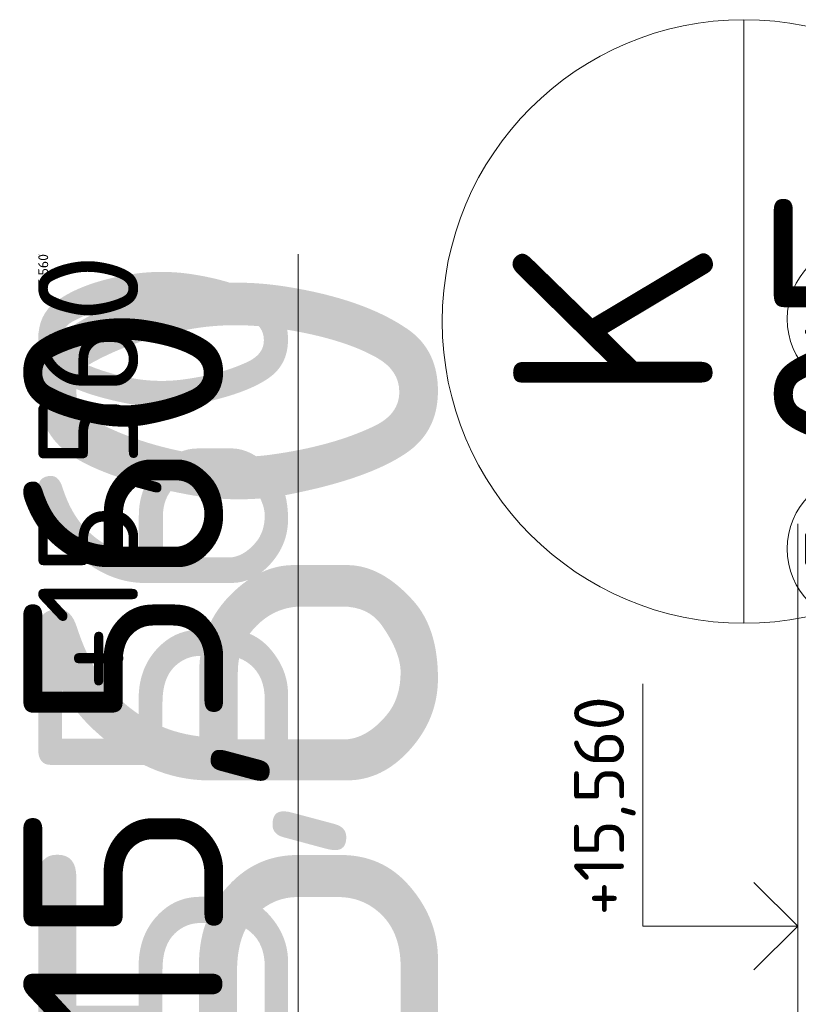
# Model space of a CAD drawing. Header units: millimetres. Extents: x -1695604 to 5289369, y -1488057 to 2187451.
# Tile 237 of 256: x 201848 to 203406, y 187813 to 189784. Entities that reach past the tile are written whole.
import ezdxf
from ezdxf.enums import TextEntityAlignment as Align

# ---------------------------------------------------------------- set-up
doc = ezdxf.new("R2010")
doc.units = ezdxf.units.MM
for name, color, linetype in [('0 @ 1', 7, 'Continuous'), ('0 @ 10', 7, 'Continuous'), ('0 @ 100', 7, 'Continuous'), ('0 @ 200', 7, 'Continuous'), ('0 @ 250 (1)', 7, 'Continuous'), ('0 @ 250 (2)', 7, 'Continuous'), ('0 @ 400', 7, 'Continuous')]:
    doc.layers.add(name, color=color, linetype=linetype)
for name, color, linetype, lineweight in [('A99_N_kce-pohl', 1, 'Continuous', 9), ('A99_N_koty-200-vysk', 6, 'Continuous', 9), ('A99_N_koty-50-vysk', 160, 'Continuous', 9), ('A99_N_txt-popis-200', 240, 'Continuous', 5), ('A99_N_znaceni 200', 5, 'Continuous', 5), ('A99_N_znaceni 50', 5, 'Continuous', 5)]:
    doc.layers.add(name, color=color, linetype=linetype, lineweight=lineweight)
doc.styles.add('A99_kota', font='isocpeur.ttf', dxfattribs={"height": 2})
doc.styles.add('A99_popis', font='isocpeur.ttf')

# ---------------------------------------------------------------- blocks, each defined once
blk = doc.blocks.new('*U24')
at = {"color": 0, "linetype": 'ByBlock', "lineweight": -2}
blk.add_line((-3, 0), (7, 0), dxfattribs=at)
for points in [[(0, 0), (0, 5), (0, 5), (9.7, 5)], [(-1.75, 1.75), (0, 0), (1.75, 1.75)]]:
    blk.add_lwpolyline(points, dxfattribs=at)
at = {"color": 0, "linetype": 'ByBlock', "lineweight": -2, "style": 'A99_kota'}
for tag, p in [('VYSKA', (9.2, 7.75)), ('POPIS', (9.2, 4.5))]:
    blk.add_attdef(tag, text='', height=2, dxfattribs=at).set_placement(p, align=Align.TOP_RIGHT)
blk = doc.blocks.new('*U6670')
at = {"layer": 'A99_N_koty-200-vysk', "lineweight": 5}
ref = blk.add_blockref('*U24', (203405, 187375), dxfattribs=dict(at, xscale=200, yscale=200, zscale=200, rotation=90.00000000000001))
ref.add_attrib('VYSKA', '+15,560', dxfattribs={"layer": '0 @ 200', "color": 0, "linetype": 'ByBlock', "lineweight": -2, "height": 400, "rotation": 90, "style": 'A99_kota'}).set_placement((201855, 189215), align=Align.TOP_RIGHT)
ref = blk.add_blockref('*U24', (203405, 187375), dxfattribs=dict(at, xscale=200, yscale=200, zscale=200, rotation=90.00000000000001))
ref.add_attrib('VYSKA', '+15,560', dxfattribs={"layer": '0 @ 400', "color": 0, "linetype": 'ByBlock', "lineweight": -2, "height": 800, "rotation": 90, "style": 'A99_kota'}).set_placement((201885, 189315), align=Align.TOP_RIGHT)
ref = blk.add_blockref('*U24', (203405, 187375), dxfattribs=dict(at, xscale=200, yscale=200, zscale=200, rotation=90.00000000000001))
ref.add_attrib('VYSKA', '+15,560', dxfattribs={"layer": '0 @ 250 (1)', "color": 0, "linetype": 'ByBlock', "lineweight": -2, "height": 500, "rotation": 90, "style": 'A99_kota'}).set_placement((201885, 189315), align=Align.TOP_RIGHT)
ref = blk.add_blockref('*U24', (203405, 187375), dxfattribs=dict(at, xscale=200, yscale=200, zscale=200, rotation=90.00000000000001))
ref.add_attrib('VYSKA', '+15,560', dxfattribs={"layer": '0 @ 250 (2)', "color": 0, "linetype": 'ByBlock', "lineweight": -2, "height": 500, "rotation": 90, "style": 'A99_kota'}).set_placement((201885, 189315), align=Align.TOP_RIGHT)
ref = blk.add_blockref('*U24', (203405, 187375), dxfattribs=dict(at, xscale=200, yscale=200, zscale=200, rotation=90.00000000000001))
ref.add_attrib('VYSKA', '+15,560', dxfattribs={"layer": '0 @ 100', "color": 0, "linetype": 'ByBlock', "lineweight": -2, "height": 200, "rotation": 90, "style": 'A99_kota'}).set_placement((201885, 189315), align=Align.TOP_RIGHT)
ref = blk.add_blockref('*U24', (203405, 187375), dxfattribs=dict(at, xscale=200, yscale=200, zscale=200, rotation=90.00000000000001))
ref.add_attrib('VYSKA', '+15,560', dxfattribs={"layer": '0 @ 10', "color": 0, "linetype": 'ByBlock', "lineweight": -2, "height": 20, "rotation": 90, "style": 'A99_kota'}).set_placement((201885, 189315), align=Align.TOP_RIGHT)
ref = blk.add_blockref('*U24', (203405, 187375), dxfattribs=dict(at, xscale=200, yscale=200, zscale=200, rotation=90.00000000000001))
ref.add_attrib('VYSKA', '+15,560', dxfattribs={"layer": '0 @ 1', "color": 0, "linetype": 'ByBlock', "lineweight": -2, "height": 2, "rotation": 90, "style": 'A99_kota'}).set_placement((201885, 189315), align=Align.TOP_RIGHT)
blk = doc.blocks.new('*U463')
at = {"color": 0, "linetype": 'ByBlock', "lineweight": -2}
blk.add_line((-3, 0), (7, 0), dxfattribs=at)
for points in [[(0, 0), (0, 6.2), (0, 6.2), (9.7, 6.2)], [(-1.75, 1.75), (0, 0), (1.75, 1.75)]]:
    blk.add_lwpolyline(points, dxfattribs=at)
at = {"color": 0, "linetype": 'ByBlock', "lineweight": -2, "style": 'A99_kota'}
for tag, p in [('VYSKA', (9.2, 8.95)), ('POPIS', (9.2, 5.7))]:
    blk.add_attdef(tag, text='', height=2, dxfattribs=at).set_placement(p, align=Align.TOP_RIGHT)
blk = doc.blocks.new('*U20')
at = {"color": 0, "linetype": 'ByBlock'}
blk.add_line((-3.0199, 0), (3.0199, 0), dxfattribs=at)
blk.add_circle((0, 0), 3.0199, dxfattribs=at)
at = {"color": 0, "linetype": 'ByBlock', "style": 'A99_popis'}
for tag, p in [('KATEGORIE', (0, 1.31)), ('PRVEK', (0, -1.2979))]:
    blk.add_attdef(tag, text='', height=2, dxfattribs=at).set_placement(p, align=Align.MIDDLE_CENTER)

msp = doc.modelspace()

# ---------------------------------------------------------------- linework, layer by layer
at = {"layer": 'A99_N_kce-pohl', "linetype": 'Continuous', "lineweight": 5}
msp.add_arc((207807.5, 186300), 4410, 137.9079, 222.0921, dxfattribs=at)

# ---------------------------------------------------------------- block references
at = {"layer": 'A99_N_koty-50-vysk', "lineweight": 5, "xscale": 50, "yscale": 50, "zscale": 50, "rotation": 90.00000000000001}
msp.add_blockref('*U463', (203405, 187970), dxfattribs=at).add_auto_attribs({'VYSKA': '+15,560'})
at = {"layer": 'A99_N_txt-popis-200', "color": 3, "linetype": 'Continuous', "lineweight": 18}
msp.add_blockref('*U6670', (0, 0), dxfattribs=at)
at = {"layer": 'A99_N_znaceni 200', "xscale": 200, "yscale": 200, "zscale": 200, "rotation": 90.00000000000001}
msp.add_blockref('*U20', (203297.5, 189180), dxfattribs=at).add_auto_attribs({'KATEGORIE': 'K', 'PRVEK': '05'})
at = {"layer": 'A99_N_znaceni 50', "xscale": 50, "yscale": 50, "zscale": 50, "rotation": 90.00000000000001}
for p, values in [((203535, 189185), {'KATEGORIE': 'K', 'PRVEK': '05'}), ((203535, 188725), {'KATEGORIE': 'Z', 'PRVEK': '05'})]:
    msp.add_blockref('*U20', p, dxfattribs=at).add_auto_attribs(values)

doc.saveas('drawing.dxf')
